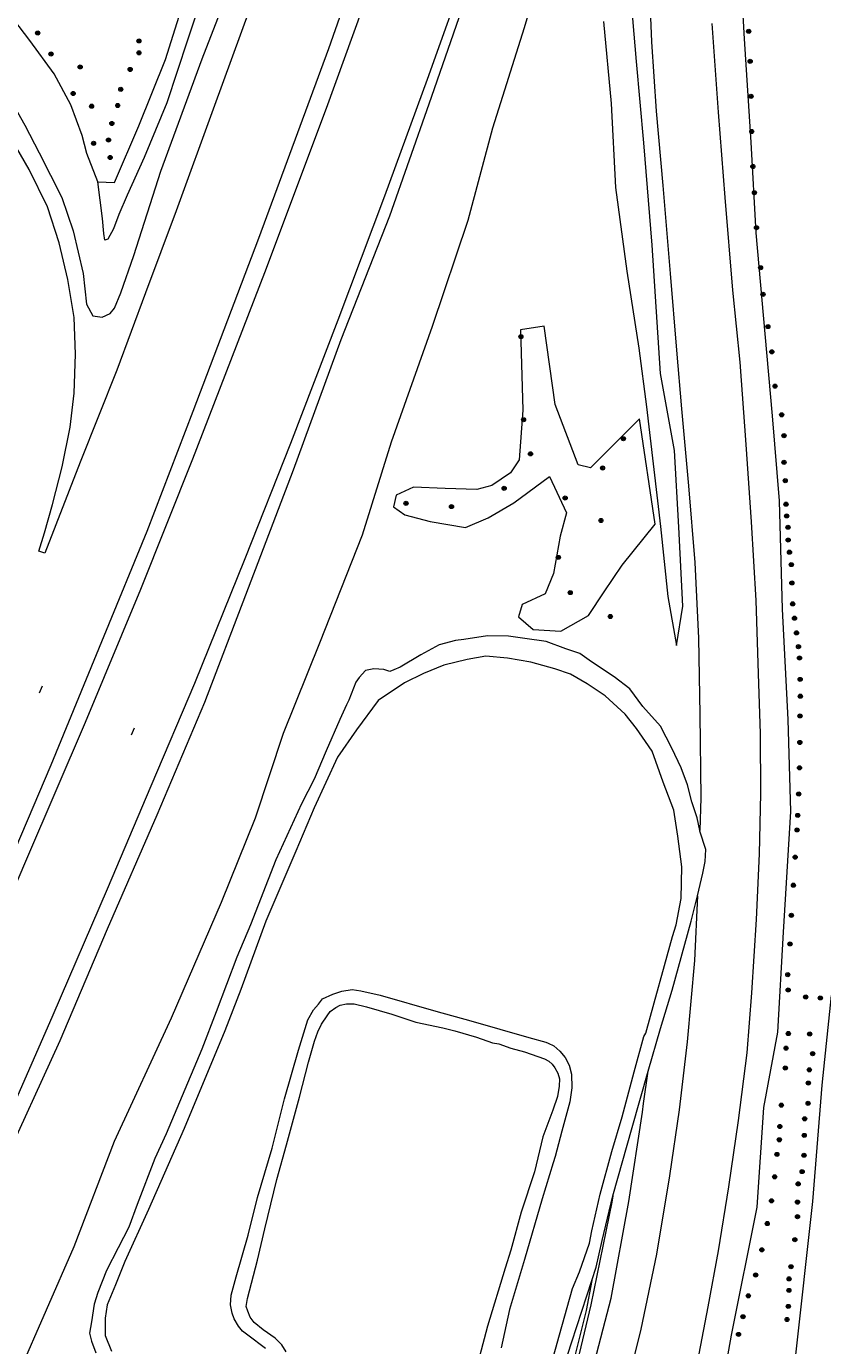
# Model space of a CAD drawing. Header units: metres. Extents: x 89872 to 94585, y 463299 to 469000.
# Tile 73 of 230: x 91072 to 91176, y 464636 to 464809. Entities that reach past the tile are written whole.
import ezdxf
from ezdxf.enums import TextEntityAlignment as Align

# ---------------------------------------------------------------- set-up
doc = ezdxf.new("R2010")
doc.units = ezdxf.units.M
doc.layers.get('0').update_dxf_attribs({"linetype": 'CONTINUOUS'})
for name, color, linetype, lineweight in [('B-WE-GR-BEPLANTING_CULTUUR-G', 251, 'CONTINUOUS', 13), ('B-WE-GR-BOOM-S', 251, 'CONTINUOUS', 13), ('B-WE-OG-TOPOGRAFIE_STRAATNAAM-T18', 251, 'CONTINUOUS', 13), ('B-WE-OG-TOPOGRAFIE_WATER-GV', 251, 'CONTINUOUS', 13), ('B-WE-VH-VERHARDING-GV', 251, 'CONTINUOUS', 13)]:
    doc.layers.add(name, color=color, linetype=linetype, lineweight=lineweight)
doc.styles.get("Standard").update_dxf_attribs({"font": 'isocp.shx'})

# ---------------------------------------------------------------- blocks, each defined once
blk = doc.blocks.new('Q_BOOM')
for radius in [0.27, 0.18, 0.09]:
    blk.add_circle((0, 0), radius)
blk = doc.blocks.new('LDN_BLOK2_AUTOCAD_OD_1_FMEBLOCK31')
at = {"layer": 'B-WE-VH-VERHARDING-GV'}
blk.add_lwpolyline([(76.24, 29.11), (70.51, 13.38), (65.46, -0.42), (61.45, -11.17), (57.7, -21.3), (52.92, -33.39), (48.27, -45.29), (47.49, -45.02), (48.23, -42.63), (49.27, -38.93), (50.56, -34), (51.6, -28.79), (52.12, -24.34), (52.31, -19.22), (52.11, -14.41), (51.31, -9.46), (50.17, -4.63), (48.62, 0.07), (46.23, 4.98), (43.3, 10.03)], dxfattribs=at)

msp = doc.modelspace()

# ---------------------------------------------------------------- linework, layer by layer
at = {"layer": 'B-WE-GR-BEPLANTING_CULTUUR-G'}
for points in [[(91081.49, 464788.69), (91080.05, 464792.37), (91079.42, 464794.73), (91077.95, 464798.75), (91075.75, 464802.81), (91072.57, 464807.18), (91069.78, 464810.85), (91066.01, 464814.79), (91062.6, 464818.48), (91059.49, 464821.39), (91057, 464823.29), (91054.65, 464824.97), (91052.3, 464826.03), (91048.49, 464826.92), (91045.15, 464827.41)], [(91148.96, 464655.77), (91148.84, 464654.96), (91146.1, 464641.51), (91143.19, 464629.42), (91140.08, 464617.54), (91138.39, 464611.92), (91137.8, 464611.99)]]:
    msp.add_lwpolyline(points, dxfattribs=at)
at = {"layer": 'B-WE-OG-TOPOGRAFIE_STRAATNAAM-T18'}
for p, q in [((91073.85, 464721.71), (91074.23, 464722.64)), ((91085.89, 464716.21), (91086.28, 464717.13))]:
    msp.add_line(p, q, dxfattribs=at)
at = {"layer": 'B-WE-OG-TOPOGRAFIE_WATER-GV'}
for points in [[(91160.34, 464703.68), (91160.01, 464705.34), (91159.33, 464707.41), (91158.74, 464709.64), (91157.9, 464711.86), (91156.69, 464714.46), (91155.19, 464717.33), (91152.89, 464719.93), (91151.2, 464722.23), (91149.12, 464723.78), (91146.17, 464725.75), (91144.63, 464726.85), (91142.81, 464727.47), (91140.21, 464728.41), (91137.45, 464728.81), (91135.28, 464729.12), (91132.54, 464729.17), (91129.44, 464728.69), (91128.35, 464728.58), (91126.21, 464727.99), (91123.8, 464726.69), (91121.08, 464725.05), (91120.25, 464724.71), (91119.75, 464724.49), (91118.95, 464724.76), (91117.65, 464724.85), (91116.56, 464724.62), (91115.74, 464723.7), (91115.31, 464723.09), (91114.37, 464720.76), (91114.05, 464720.15), (91113.18, 464718.22), (91111.41, 464714.12), (91109.84, 464710.38), (91108.19, 464707.17), (91104.8, 464699.82), (91101.49, 464691.32), (91099.71, 464687.08), (91096.98, 464679.91), (91095.12, 464675.01), (91092.21, 464668.07), (91090.44, 464663.92), (91088.94, 464660.68), (91086.63, 464654.65), (91085.53, 464651.69), (91084.15, 464648.97), (91082.64, 464646.01), (91081.48, 464643.11), (91081.01, 464641.58), (91080.67, 464639.27), (91080.41, 464637.8), (91080.64, 464636.73), (91081.22, 464635.22)], [(91140.93, 464633.79), (91141.99, 464637.58), (91143.66, 464643.64), (91144.6, 464645.81), (91145.89, 464649.58), (91146.2, 464651.2), (91147.31, 464655.99), (91148.82, 464661.59), (91150.18, 464666.14), (91151.77, 464672.03), (91153.04, 464676.66), (91153.3, 464677.1), (91154.37, 464681.09), (91155.71, 464685.96), (91156.77, 464689.77), (91157.28, 464691.32), (91157.9, 464694.76), (91158.01, 464698.88), (91157.49, 464702.94), (91156.95, 464706.33), (91155.56, 464710.01), (91154.13, 464714.08), (91153.26, 464715.32), (91152.07, 464717.02), (91150.59, 464718.9), (91147.96, 464721.33), (91145.59, 464722.89), (91143.41, 464724.13), (91141.35, 464724.83), (91138.22, 464725.74), (91135.18, 464726.26), (91132.31, 464726.51), (91129.88, 464726.09), (91126.82, 464725.35), (91124.16, 464724.25), (91121.68, 464723.03), (91118.21, 464720.68), (91115.38, 464716.86), (91112.9, 464713.27), (91109.85, 464706.62), (91107.45, 464700.96), (91103.49, 464691.8), (91100.23, 464682.82)], [(91160.04, 464695.12), (91160.75, 464698.07), (91161.07, 464699.59), (91161.15, 464701.16), (91160.36, 464703.57), (91160.34, 464703.68)], [(91153.61, 464672.1), (91155.22, 464677.72), (91156.72, 464682.73), (91159.24, 464691.78), (91160.04, 464695.12)], [(91100.23, 464682.82), (91098.11, 464677.41), (91092.82, 464664.62), (91088.13, 464653.99), (91085.01, 464647.17), (91083.81, 464644.13), (91082.7, 464641.51), (91082.44, 464639.75), (91082.44, 464637.46), (91083.29, 464635.41)], [(91103.44, 464635.79), (91101.15, 464637.54), (91100.46, 464638.06), (91099.9, 464638.7), (91099.37, 464639.67), (91099.1, 464640.42), (91098.85, 464641.48), (91098.95, 464642.77), (91099.62, 464645.17), (91101.19, 464650.65), (91102.41, 464655.56), (91104.34, 464662.03), (91105.93, 464668.5), (91107.8, 464674.86), (91109.01, 464678.83), (91109.75, 464680.14), (91110.39, 464680.91), (91110.94, 464681.6), (91112.29, 464682.21), (91113.45, 464682.61), (91114.81, 464682.82), (91115.93, 464682.63), (91118.46, 464682.1), (91125.75, 464679.97), (91130.35, 464678.71), (91137.95, 464676.52), (91140.18, 464675.94), (91140.47, 464675.8), (91141.23, 464675.45), (91142.03, 464674.76), (91142.71, 464673.9), (91143.22, 464672.92), (91143.54, 464671.75), (91143.59, 464669.94), (91143.33, 464668.11), (91142.26, 464664.28), (91141.39, 464660.93), (91141.13, 464660.1), (91139.7, 464655.41), (91137.41, 464647.46), (91135.41, 464640.87), (91134.35, 464635.88)], [(91106.16, 464635.35), (91105.6, 464636.24), (91104.72, 464637.12), (91103.14, 464638.24), (91101.96, 464639.17), (91101.45, 464639.9), (91101.12, 464640.69), (91100.93, 464641.3), (91101.09, 464642.34), (91102.41, 464647.34), (91103.35, 464651.46), (91104.95, 464657.91), (91106.19, 464662.45), (91107.93, 464668.7), (91109.11, 464673.32), (91109.87, 464676.07), (91110.32, 464677.28), (91110.8, 464678.29), (91111.53, 464679.39), (91111.92, 464679.92), (91112.65, 464680.47), (91113.24, 464680.79), (91114.06, 464680.95), (91115.07, 464680.96), (91116.7, 464680.54), (91119.99, 464679.6), (91123.14, 464678.53), (91126.7, 464677.82), (91128.27, 464677.41), (91131.1, 464676.59), (91133.21, 464675.85), (91134.01, 464675.69), (91135.58, 464675.13), (91137.41, 464674.66), (91139.99, 464673.72), (91140.59, 464673.45), (91141.02, 464673.06), (91141.36, 464672.57), (91141.75, 464671.84), (91141.96, 464671.1), (91141.93, 464670.15), (91141.71, 464668.82), (91141.11, 464667.02), (91139.8, 464663.51), (91138.71, 464658.94), (91136.93, 464653.63), (91135.6, 464648.66), (91134.87, 464646.32), (91132.52, 464638.7), (91131.49, 464634.71)], [(91148.96, 464655.77), (91148.96, 464655.78), (91151.49, 464664.76), (91153.61, 464672.1)], [(91146.22, 464644.69), (91146.78, 464646.43), (91147.58, 464649.95), (91148.96, 464655.77)], [(91141.45, 464630.06), (91143.61, 464636.63), (91146.22, 464644.69)]]:
    msp.add_lwpolyline(points, dxfattribs=at)
at = {"layer": 'B-WE-VH-VERHARDING-GV'}
msp.add_line((91154.5, 464743.81), (91152.45, 464757.63), dxfattribs=at)
for points in [[(91081.49, 464788.69), (91083.66, 464788.58), (91086.84, 464795.99), (91090.35, 464804.69), (91093.88, 464815.96), (91097.12, 464825.94), (91099.99, 464835.35), (91103.43, 464844.73), (91106.9, 464856.68), (91111.63, 464870.03), (91115.23, 464879.83), (91117.56, 464890.12)], [(91044.17, 464642.12), (91051.35, 464657.56), (91058.28, 464672.84), (91066.77, 464692.14), (91075.36, 464712.26), (91082.34, 464729.19), (91087.95, 464742.88), (91093.97, 464758.6), (91102.59, 464781.27), (91111.77, 464806.15), (91119.55, 464828.47), (91124.79, 464844.3), (91132.16, 464865.92), (91137.93, 464884.27)], [(91140.67, 464883.49), (91136.23, 464870.01), (91129.05, 464848.27), (91119.73, 464821.34), (91111.39, 464798.27), (91103.32, 464776.75), (91093.91, 464752.34), (91087.09, 464735.26), (91079.82, 464717.8), (91072.15, 464699.89), (91064.91, 464682.98), (91054.42, 464659.77), (91045.88, 464641.5)], [(91056.56, 464637.77), (91060.77, 464646.74), (91065.77, 464657.3), (91070.9, 464668.7), (91075.63, 464679.49), (91082.74, 464696.02), (91088.48, 464709.5), (91094.18, 464722.98), (91100.78, 464739.3), (91106.79, 464754.44), (91112.99, 464770.6), (91119.08, 464786.85), (91124.66, 464802.11), (91130.04, 464817.2), (91133.81, 464827.98), (91137.41, 464838.67), (91140.89, 464848.79), (91146.87, 464866.71), (91151.26, 464880.5)], [(91151.84, 464880.23), (91147.66, 464866.28), (91142.15, 464848.82), (91137.2, 464833.56), (91131.29, 464817.35), (91124.86, 464798.85), (91119.69, 464784.15), (91113.33, 464767.96), (91107.1, 464750.87), (91100.84, 464734.5), (91095.45, 464720.44), (91089.21, 464705.68), (91082.73, 464690.71), (91076.51, 464676.09), (91068.79, 464659.14), (91062.34, 464644.72), (91059, 464636.83)], [(91071.15, 464632.53), (91078.38, 464649.16), (91083.67, 464662.95), (91091.12, 464679.12), (91097.71, 464694.29), (91102.13, 464705.33), (91105.83, 464716.41), (91110.57, 464728.25), (91116.16, 464742.41), (91119.97, 464754.61), (91125.33, 464769.76), (91129.99, 464783.63), (91133.24, 464795.76), (91137.39, 464808.89), (91140.2, 464818.37), (91142.2, 464827.29), (91144.48, 464837.67), (91145.67, 464845.82), (91147.53, 464855.08), (91149.69, 464864.33), (91152.4, 464874.55), (91153.4, 464879.85)], [(91167.5, 464875.84), (91166.67, 464866.74), (91166.1, 464854.08), (91165.51, 464841.14), (91165.47, 464829.92), (91165.5, 464819.01), (91166.18, 464807.41), (91167.05, 464793.88), (91167.7, 464781.98), (91168.87, 464768.73), (91169.82, 464758.01), (91170.74, 464746.86), (91171.15, 464732.66), (91171.9, 464718.19), (91172.26, 464706.17)], [(91120.25, 464875.25), (91117.92, 464871.07), (91114.87, 464864.55), (91111.45, 464855.87), (91108.48, 464846.73), (91105.68, 464840), (91101.86, 464830.82), (91098.75, 464822.79), (91095.77, 464814.91), (91093.24, 464807.24), (91090.53, 464799.03), (91087.58, 464791.85), (91085.31, 464786.94), (91084.24, 464784.4), (91083.52, 464782.51), (91082.78, 464781.16), (91082.42, 464781.01), (91082.28, 464781.9), (91082.1, 464783.88), (91081.49, 464788.69)], [(91153.99, 464859.82), (91153.54, 464852.78), (91153.25, 464847.25), (91153.08, 464840.31), (91153, 464831.92), (91153.3, 464824.8), (91153.62, 464816.53), (91154.02, 464807.02), (91154.66, 464797.93), (91155.5, 464788.21), (91156.48, 464776.67), (91157.3, 464766.61), (91157.96, 464758.94), (91158.88, 464748.85), (91159.7, 464738.77), (91160.17, 464728.85), (91160.36, 464718.88), (91160.47, 464707.94), (91160.34, 464703.68)], [(91058.13, 464811.28), (91061.57, 464808.81), (91064.64, 464806.03), (91067.26, 464803.36), (91069.6, 464800.2), (91071.93, 464796.08), (91073.8, 464792.45), (91076.79, 464786.61), (91078.25, 464782.25), (91079.58, 464776.66), (91080.01, 464772.66), (91080.83, 464771.1), (91082.04, 464770.93), (91083.12, 464771.41), (91083.66, 464772.1), (91084.5, 464774.13), (91086.21, 464779.02), (91089.75, 464790.06), (91095.16, 464804.79), (91101.01, 464819.89)], [(91157.02, 464753.46), (91155.22, 464763.56), (91154.1, 464780.36), (91153.03, 464793.78), (91152.07, 464804.45), (91151.08, 464815.76)], [(91147.74, 464809.68), (91148.76, 464798.92), (91149.32, 464787.92), (91150.8, 464776.95), (91152.38, 464766.87), (91153.38, 464759.2), (91155.21, 464743.51), (91156.17, 464734.32), (91157.31, 464727.89)], [(91153.78, 464608.36), (91154.13, 464609.84), (91155.78, 464617.1), (91158.06, 464625.51), (91159.89, 464633.04), (91161.47, 464641.24), (91162.79, 464648.57), (91164.15, 464656.97), (91165.43, 464665.66), (91166.54, 464674.53), (91167.17, 464682.39), (91167.8, 464691.98), (91168.19, 464700.59), (91168.33, 464708.52), (91168.31, 464716.34), (91168.05, 464724.25), (91167.76, 464733.8), (91167.12, 464744.1), (91166.45, 464754.23), (91165.65, 464765.04), (91164.7, 464774.48), (91163.66, 464786.61), (91162.79, 464797.78), (91161.99, 464809.41)], [(91152.45, 464757.63), (91146.03, 464751.17), (91144.44, 464751.58), (91141.42, 464759.47), (91139.97, 464769.77), (91136.85, 464769.26), (91137.16, 464758.73), (91136.69, 464752.22), (91135.54, 464750.53), (91133.13, 464748.86), (91131.13, 464748.36), (91126.98, 464748.47), (91122.83, 464748.65), (91120.59, 464747.61), (91120.24, 464746.1), (91121.71, 464745.05), (91125.05, 464744.16), (91129.64, 464743.36), (91132.65, 464744.62), (91135.99, 464746.59), (91140.67, 464750.06), (91142.89, 464745.28), (91142.07, 464742.23), (91141.17, 464737.35), (91140.09, 464734.68), (91137.1, 464733.3), (91136.59, 464731.65), (91138.53, 464730), (91142.13, 464729.79), (91145.78, 464731.84), (91147.81, 464734.92), (91150.19, 464738.44), (91154.5, 464743.81)], [(91157.31, 464727.89), (91158.14, 464733.08), (91157.6, 464743.4), (91157.02, 464753.46)], [(91172.26, 464706.17), (91171.28, 464690.34), (91170.52, 464677.25)], [(91160.04, 464695.12), (91159.66, 464686.62), (91158.68, 464675.95), (91157.66, 464667.04), (91156.37, 464658.4), (91154.69, 464648.16), (91152.65, 464638.33), (91149.57, 464625.95), (91146.25, 464614.33), (91145.1, 464610.35)], [(91170.52, 464677.25), (91168.71, 464667.37), (91167.81, 464654.29), (91164.47, 464637.52), (91162.05, 464624.01), (91159.95, 464612.24), (91158.72, 464605.42), (91159.02, 464604.2), (91160.08, 464603.75), (91163.74, 464603.19), (91169.44, 464602.36), (91170.59, 464603.22), (91171.15, 464606.08), (91172.2, 464619.83), (91172.88, 464634.55), (91175.18, 464655.03), (91176.37, 464670.29), (91177.62, 464682.04)], [(91140.65, 464611.45), (91141.03, 464612.95), (91141.97, 464616.12), (91145.32, 464628.98), (91146.33, 464633.15), (91148.74, 464642.36), (91151.06, 464655.02), (91152.86, 464666.75), (91152.99, 464667.87), (91153.61, 464672.1)], [(91146.22, 464644.69), (91145.47, 464640.77), (91143.64, 464633.41), (91140.75, 464623.26), (91137.8, 464611.99)]]:
    msp.add_lwpolyline(points, dxfattribs=at)

# ---------------------------------------------------------------- block references
at = {"layer": 'B-WE-GR-BOOM-S'}
for p, rotation in [((91073.61, 464808.18), 127.3227996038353), ((91166.76, 464808.39), 93.3742776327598), ((91086.87, 464807.14), 72.62630358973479), ((91075.35, 464805.43), 125.9985380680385), ((91086.87, 464805.58), 68.02956686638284), ((91166.95, 464804.46), 93.65545465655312), ((91079.17, 464803.73), 118.4520203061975), ((91085.72, 464803.4), 68.02956686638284), ((91084.49, 464800.79), 68.02956686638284), ((91078.26, 464800.25), 118.4520203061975), ((91167.06, 464799.87), 93.65545465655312), ((91080.67, 464798.58), 110.1157751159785), ((91084.1, 464798.67), 68.02956686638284), ((91083.32, 464796.32), 66.75755758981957), ((91082.89, 464794.15), 66.75755758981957), ((91167.16, 464795.27), 93.65545465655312), ((91080.93, 464793.71), 104.922365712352), ((91083.1, 464791.86), 66.75755758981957), ((91167.31, 464790.68), 93.12544603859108), ((91167.51, 464787.25), 93.12544603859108), ((91167.78, 464782.66), 93.12544603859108), ((91168.32, 464777.41), 95.07817721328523), ((91168.63, 464773.93), 95.07817721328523), ((91169.28, 464769.7), 95.07817721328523), ((91136.92, 464768.37), 91.64760164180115), ((91169.79, 464766.39), 95.04697331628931), ((91170.22, 464761.89), 95.04697331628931), ((91171.08, 464758.14), 95.04697331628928), ((91137.27, 464757.49), 85.90374554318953), ((91150.35, 464755), 45.18231424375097), ((91171.38, 464755.4), 94.72027735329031), ((91138.17, 464753.02), 85.90374554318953), ((91147.62, 464751.17), 45.18231424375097), ((91171.38, 464751.91), 94.72027735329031), ((91171.55, 464749.5), 94.72027735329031), ((91134.72, 464748.51), 34.65202304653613), ((91142.72, 464747.23), 114.9216709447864), ((91121.87, 464746.54), 144.5582331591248), ((91127.82, 464746.11), 178.507827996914), ((91171.65, 464746.42), 91.63807481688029), ((91147.4, 464744.29), 114.9216709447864), ((91171.73, 464744.89), 91.63807481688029), ((91171.91, 464743.4), 91.63807481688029), ((91171.93, 464741.72), 91.63807481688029), ((91141.82, 464739.45), 79.60016656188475), ((91172.1, 464740.13), 91.63807481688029), ((91172.34, 464738.51), 91.63807481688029), ((91172.42, 464736.11), 91.63807481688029), ((91143.38, 464734.84), 67.82546575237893), ((91148.63, 464731.71), 56.55572455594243), ((91172.52, 464733.36), 91.63807481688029), ((91172.76, 464731.48), 92.9953262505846), ((91173.02, 464729.56), 92.9953262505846), ((91173.28, 464727.75), 92.9953262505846), ((91173.42, 464726.27), 92.9953262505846), ((91173.5, 464723.46), 92.9953262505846), ((91173.52, 464721.26), 92.9953262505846), ((91173.49, 464718.68), 92.9953262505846), ((91173.46, 464715.2), 91.67235960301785), ((91173.42, 464711.87), 91.67235960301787), ((91173.31, 464708.45), 91.67235960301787), ((91173.19, 464705.64), 86.46151867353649), ((91173.1, 464703.74), 86.46151867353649), ((91172.85, 464700.17), 86.46151867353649), ((91172.62, 464696.49), 86.46151867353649), ((91172.35, 464692.54), 86.46151867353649), ((91172.18, 464688.8), 84.40193074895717), ((91171.88, 464684.77), 84.4019307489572), ((91171.93, 464682.77), 84.4019307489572), ((91174.23, 464681.84), 84.40193074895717), ((91176.14, 464681.72), 83.94887562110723), ((91171.96, 464677.05), 66.40588450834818), ((91174.75, 464676.99), 83.94887562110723), ((91171.66, 464675.14), 79.60833407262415), ((91175.14, 464674.42), 83.94887562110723), ((91171.56, 464672.54), 79.60833407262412), ((91174.71, 464672.3), 83.94887562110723), ((91174.58, 464670.56), 83.94887562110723), ((91171.03, 464667.67), 79.60833407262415), ((91174.54, 464667.91), 85.52724465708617), ((91170.84, 464664.87), 86.05255980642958), ((91174.1, 464665.88), 85.52724465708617), ((91170.78, 464663.13), 86.05255980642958), ((91174.04, 464663.7), 85.52724465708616), ((91170.46, 464661.21), 86.05255980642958), ((91174, 464661.1), 85.52724465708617), ((91170.16, 464658.27), 86.05255980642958), ((91173.24, 464657.35), 85.52724465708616), ((91173.76, 464658.96), 85.52724465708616), ((91169.75, 464655.13), 86.05255980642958), ((91173.15, 464654.96), 83.58950144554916), ((91169.19, 464652.15), 78.74723384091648), ((91173.15, 464653.05), 83.58950144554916), ((91168.48, 464648.71), 78.74723384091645), ((91172.81, 464650.04), 83.58950144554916), ((91167.67, 464645.41), 78.74723384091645), ((91172.3, 464646.49), 83.58950144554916), ((91172.05, 464644.9), 83.58950144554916), ((91166.71, 464642.68), 78.74723384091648), ((91172.03, 464643.39), 83.58950144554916), ((91171.95, 464641.29), 83.58950144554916), ((91166.01, 464639.94), 78.74723384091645), ((91171.79, 464639.58), 83.58950144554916), ((91165.43, 464637.62), 78.74723384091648)]:
    msp.add_blockref('Q_BOOM', p, dxfattribs=dict(at, rotation=rotation))
at = {"layer": 'B-WE-VH-VERHARDING-GV'}
msp.add_blockref('LDN_BLOK2_AUTOCAD_OD_1_FMEBLOCK31', (91026.27, 464785.31), dxfattribs=at)

# ---------------------------------------------------------------- texts
at = {"layer": 'B-WE-OG-TOPOGRAFIE_STRAATNAAM-T18'}
for rotation, p in [(67.6136, (91073.85, 464721.71)), (67.1024, (91085.89, 464716.21))]:
    msp.add_text('Rijksweg A44', height=0.005, rotation=rotation, dxfattribs=at).set_placement(p, align=Align.MIDDLE)

doc.saveas('drawing.dxf')
